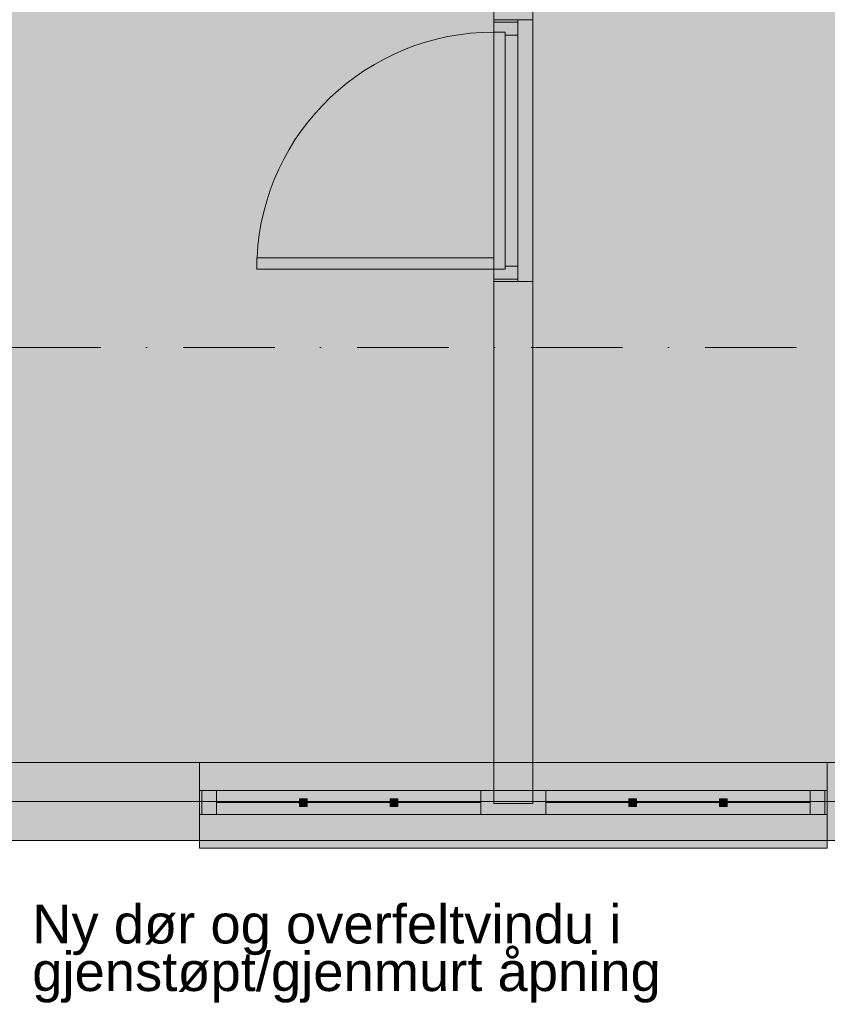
# Model space of a CAD drawing. Header units: millimetres. Extents: x -15957 to 238275, y -73214 to 42710.
# Tile 36 of 97: x 24288 to 27400, y -632 to 3165. Entities that reach past the tile are written whole.
import ezdxf

# ---------------------------------------------------------------- set-up
doc = ezdxf.new("R2010")
doc.units = ezdxf.units.MM
doc.header["$LTSCALE"] = 0.5
doc.header["$MEASUREMENT"] = 0
for name, pattern in [('Akselinje', [1500, 1000, -200, 100, -200]), ('PLINE', [0]), ('Prikk & stiplet', [1340.555525, 705.555534, -352.777767, 0, -282.222223]), ('Under snittplan', [600, 400, -200])]:
    doc.linetypes.add(name, pattern=pattern)
for name, color, linetype in [('231- Bærende yttervegger', 7, 'Continuous'), ('231- Bærende yttervegger (Skravur)', 7, 'Continuous'), ('241- Bærende innervegger', 7, 'Continuous'), ('241- Bærende innervegger (Skravur)', 7, 'Continuous'), ('244- Vinduer_ dører_ foldevegger', 7, 'Continuous'), ('251- Frittbærende dekker', 7, 'Continuous'), ('822- Modullinjer bygning', 7, 'Continuous'), ('852- Snittmarkør innvendig', 7, 'Continuous'), ('862- M___BRA(Polylinje)', 7, 'Continuous'), ('862- M___BRA(Skravur)', 7, 'Continuous'), ('862- M___BTA(Polylinje)', 7, 'Continuous'), ('862- M___BTA(Skravur)', 7, 'Continuous'), ('862- M___Nettoareal Fase 0(Polylinje)(Nye konstruksjoner)', 7, 'Continuous'), ('862- M___Nettoareal Fase 0(Skravur)(Nye konstruksjoner)', 7, 'Continuous'), ('862- M___Nettoareal Fase 1(Polylinje)', 7, 'Continuous'), ('862- M___Nettoareal Fase 1(Skravur)', 7, 'Continuous'), ('862- M___Nettoareal(Nye konstruksjoner)', 7, 'Continuous'), ('K8521', 7, 'Continuous')]:
    doc.layers.add(name, color=color, linetype=linetype)
doc.layers.add('234- Vinduer_ dører_ porter', color=7, linetype='Continuous', lineweight=5)
doc.styles.add('GENERATED_STYLE_1', font='arial.ttf')

msp = doc.modelspace()

# ---------------------------------------------------------------- hatches: boundary and pattern name
at = {"layer": '231- Bærende yttervegger (Skravur)', "linetype": 'Continuous', "lineweight": 9, "true_color": 0xb4b4b4}
msp.add_hatch(color=253, dxfattribs=at).paths.add_polyline_path([(24000, 300), (24000, 192), (24000, 100), (24000, 0), (24980, 0), (24980, 100), (24980, 192), (24980, 300)])
at = {"layer": '231- Bærende yttervegger (Skravur)', "linetype": 'Continuous', "lineweight": 0, "true_color": 0xffffff}
for points in [[(24980, 100), (27400, 100), (27400, 192), (27400, 300), (24980, 300), (24980, 192)], [(24990, 192), (24990, 100), (25046, 100), (25046, 153), (25046, 192)], [(25046, 100), (26065, 100), (26065, 192), (25046, 192)], [(26315, 192), (26065, 192), (26065, 153), (26065, 100), (26315, 100), (26315, 153)], [(26315, 100), (27334, 100), (27334, 192), (26315, 192)], [(27390, 100), (27390, 192), (27334, 192), (27334, 153), (27334, 100)], [(25395.7, 131), (25395.7, 161), (25365.7, 161), (25365.7, 131)], [(25745.3, 131), (25745.3, 161), (25715.3, 161), (25715.3, 131)], [(26664.7, 131), (26664.7, 161), (26634.7, 161), (26634.7, 131)], [(27014.3, 131), (27014.3, 161), (26984.3, 161), (26984.3, 131)], [(27400, 100), (24980, 100), (24980, 0), (24980, -30), (27400, -30), (27400, 0)]]:
    msp.add_hatch(color=7, dxfattribs=at).paths.add_polyline_path(points)
at = {"layer": '241- Bærende innervegger (Skravur)', "linetype": 'Continuous', "lineweight": 0, "true_color": 0xffffff}
for points in [[(26115, 2155), (26207, 2155), (26265, 2155), (26265, 3165), (26207, 3165), (26115, 3165)], [(26207, 3105), (26207, 3155), (26115, 3155), (26115, 3117), (26159, 3117), (26159, 3105)], [(26115, 2203), (26159, 2203), (26159, 2215), (26207, 2215), (26207, 3105), (26159, 3105), (26159, 3117), (26115, 3117)], [(26115, 2203), (26115, 2247), (25201, 2247), (25201, 2203)], [(26207, 2165), (26207, 2215), (26159, 2215), (26159, 2203), (26115, 2203), (26115, 2165)]]:
    msp.add_hatch(color=7, dxfattribs=at).paths.add_polyline_path(points)
at = {"layer": '241- Bærende innervegger (Skravur)', "linetype": 'Continuous', "lineweight": 9, "true_color": 0xb4b4b4}
msp.add_hatch(color=253, dxfattribs=at).paths.add_polyline_path([(26115, 300), (26265, 300), (26265, 2155), (26207, 2155), (26115, 2155)])
at = {"layer": '862- M___BRA(Skravur)', "linetype": 'Continuous', "lineweight": 0, "true_color": 0xffffff}
msp.add_hatch(color=7, dxfattribs=at).paths.add_polyline_path([(450, 150), (15750, 150), (15750, 300), (48000, 300), (48000, 20150), (48050, 20150), (48050, 42460), (16606.9, 42460), (16174.5, 42460), (-15806.5, 42459.6), (-15806.4, 30250.1), (150, 30250), (150, 6599.8), (450.1, 6599.8)])
at = {"layer": '862- M___BTA(Skravur)', "linetype": 'Continuous', "lineweight": 0, "true_color": 0xffffff}
msp.add_hatch(color=7, dxfattribs=at).paths.add_polyline_path([(-9500.1, 0), (48300, 0), (48300, 42710), (16300, 42710), (16300, 42608.4), (-15956.5, 42608.4), (-15956.4, 30099.6), (0, 30099.5), (0, 6750), (-9500, 6750.2)])
at = {"layer": '862- M___Nettoareal Fase 0(Skravur)(Nye konstruksjoner)', "linetype": 'Continuous', "lineweight": 0, "true_color": 0xffffff}
msp.add_hatch(color=7, dxfattribs=at).paths.add_polyline_path([(20150, 4323.1), (20150, 300), (26115, 300), (26115, 4323.1)])
at = {"layer": '862- M___Nettoareal Fase 1(Skravur)', "linetype": 'Continuous', "lineweight": 0, "true_color": 0xffffff}
msp.add_hatch(color=7, dxfattribs=at).paths.add_polyline_path([(26265, 300), (37850, 300), (37850, 4850), (48000, 4850), (48000, 19850), (34897.7, 19850), (34897.7, 15875), (26265, 15875)])
at = {"layer": 'K8521', "linetype": 'Continuous', "lineweight": 0, "true_color": 0x353535}
msp.add_hatch(color=250, dxfattribs=at).paths.add_polyline_path([(26115, 142), (26265, 142), (26265, 300), (26115, 300)])

# ---------------------------------------------------------------- linework, layer by layer
at = {"layer": '231- Bærende yttervegger', "color": 7, "linetype": 'PLINE', "lineweight": 13}
for p, q in [((24980, 192), (24980, 300)), ((27400, 192), (27400, 300)), ((24980, 100), (24980, 192)), ((27400, 100), (27400, 192)), ((24980, 0), (24980, 100)), ((27400, 0), (27400, 100))]:
    msp.add_line(p, q, dxfattribs=at)
at = {"layer": '231- Bærende yttervegger', "color": 7, "linetype": 'PLINE', "lineweight": 13, "flags": 128}
for points in [[(24980, 300), (24000, 300)], [(27700, 300), (27400, 300)], [(24000, 0), (24980, 0)], [(27400, 0), (28355, 0)]]:
    msp.add_lwpolyline(points, dxfattribs=at)
at = {"layer": '234- Vinduer_ dører_ porter', "color": 7, "linetype": 'PLINE', "lineweight": 5}
for p, q in [((26115, 3165), (26115, 2155)), ((26115, 3155), (26115, 3165)), ((26115, 3117), (26115, 3155)), ((26115, 3155), (26207, 3155)), ((26207, 3155), (26207, 3165)), ((26207, 3155), (26207, 3105)), ((26265, 3165), (26265, 2155)), ((26115, 3117), (26115, 2203)), ((26159, 3117), (26115, 3117)), ((26159, 3105), (26159, 3117)), ((26159, 2215), (26159, 3105)), ((26207, 3105), (26159, 3105)), ((26207, 2215), (26207, 3105)), ((25201, 2203), (25201, 2247)), ((25201, 2247), (26115, 2247)), ((26115, 2247), (26115, 2203)), ((26115, 2203), (25201, 2203)), ((26115, 2165), (26115, 2203)), ((26115, 2203), (26159, 2203)), ((26159, 2203), (26159, 2215)), ((26159, 2215), (26207, 2215)), ((26207, 2215), (26207, 2165)), ((26115, 2165), (26115, 2155)), ((26207, 2165), (26115, 2165)), ((26207, 2165), (26207, 2155)), ((27400, 300), (24980, 300)), ((24980, 192), (24990, 192)), ((24980, 100), (24980, 192)), ((24990, 192), (25046, 192)), ((24990, 100), (24990, 192)), ((24990, 192), (24990, 100)), ((25046, 192), (25046, 153)), ((25046, 192), (26065, 192)), ((26065, 153), (26065, 192)), ((26065, 192), (26315, 192)), ((26315, 192), (26315, 153)), ((26315, 192), (27334, 192)), ((27334, 153), (27334, 192)), ((27334, 192), (27390, 192)), ((27390, 192), (27390, 100)), ((27390, 100), (27390, 192)), ((27390, 192), (27400, 192)), ((27400, 192), (27400, 100)), ((25046, 153), (25046, 100)), ((25365.7, 131), (25365.7, 161)), ((25365.7, 161), (25395.7, 161)), ((25395.7, 161), (25395.7, 131)), ((25715.3, 131), (25715.3, 161)), ((25715.3, 161), (25745.3, 161)), ((25745.3, 161), (25745.3, 131)), ((26065, 100), (26065, 153)), ((26315, 153), (26315, 100)), ((26634.7, 131), (26634.7, 161)), ((26634.7, 161), (26664.7, 161)), ((26664.7, 161), (26664.7, 131)), ((26984.3, 131), (26984.3, 161)), ((26984.3, 161), (27014.3, 161)), ((27014.3, 161), (27014.3, 131)), ((27334, 100), (27334, 153)), ((25365.7, 146), (25046, 146)), ((25395.7, 131), (25365.7, 131)), ((25715.3, 146), (25395.7, 146)), ((25745.3, 131), (25715.3, 131)), ((26065, 146), (25745.3, 146)), ((26634.7, 146), (26315, 146)), ((26664.7, 131), (26634.7, 131)), ((26984.3, 146), (26664.7, 146)), ((27014.3, 131), (26984.3, 131)), ((27334, 146), (27014.3, 146)), ((24990, 100), (24980, 100)), ((25046, 100), (24990, 100)), ((26065, 100), (25046, 100)), ((26315, 100), (26065, 100)), ((27334, 100), (26315, 100)), ((27390, 100), (27334, 100)), ((27400, 100), (27390, 100)), ((24980, -30), (24980, 0)), ((27400, 0), (27400, -30)), ((27400, -30), (24980, -30))]:
    msp.add_line(p, q, dxfattribs=at)
at = {"layer": '234- Vinduer_ dører_ porter', "color": 7, "linetype": 'Under snittplan', "lineweight": 5}
msp.add_line((27400, 0), (24980, 0), dxfattribs=at)
at = {"layer": '234- Vinduer_ dører_ porter', "color": 7, "linetype": 'PLINE', "lineweight": 5}
msp.add_arc((26115, 2203), 914, 90, 177.2407, dxfattribs=at)
for p in [(26207, 3105), (26207, 2215)]:
    msp.add_point(p, dxfattribs=at)
at = {"layer": '241- Bærende innervegger', "color": 7, "linetype": 'PLINE', "lineweight": 13}
for p, q in [((26115, 3165), (26207, 3165)), ((26207, 3165), (26265, 3165)), ((26115, 2155), (26207, 2155)), ((26207, 2155), (26265, 2155))]:
    msp.add_line(p, q, dxfattribs=at)
at = {"layer": '241- Bærende innervegger', "color": 7, "linetype": 'PLINE', "lineweight": 13, "flags": 128}
for points in [[(26115, 2155), (26115, 300)], [(26265, 300), (26265, 2155)], [(26115, 300), (26265, 300)]]:
    msp.add_lwpolyline(points, dxfattribs=at)
at = {"layer": '244- Vinduer_ dører_ foldevegger', "color": 7, "linetype": 'PLINE', "lineweight": 13}
for p, q in [((26115, 3165), (26207, 3165)), ((26115, 2155), (26207, 2155)), ((24980, 100), (24980, 192)), ((27400, 100), (27400, 192))]:
    msp.add_line(p, q, dxfattribs=at)
at = {"layer": '251- Frittbærende dekker', "color": 7, "linetype": 'PLINE', "lineweight": 13, "flags": 128}
msp.add_lwpolyline([(16300, 20450), (20150.2, 20450), (20150.2, 20150), (48000, 20150), (48000, 4800), (27900, 4800), (27900, 150), (20150, 150), (20150, 243.8), (16300, 243.8)], close=True, dxfattribs=at)
at = {"layer": '822- Modullinjer bygning', "color": 94, "linetype": 'Akselinje', "lineweight": 18}
msp.add_line((17356.5, 0), (55062.7, 0), dxfattribs=at)
at = {"layer": '852- Snittmarkør innvendig', "color": 5, "linetype": 'Prikk & stiplet', "lineweight": 9}
msp.add_line((14862.1, 1900.5), (53935, 1900.5), dxfattribs=at)
at = {"layer": '862- M___BRA(Polylinje)', "color": 7, "linetype": 'Continuous', "lineweight": 0, "true_color": 0xffffff, "flags": 128}
msp.add_lwpolyline([(450, 150), (15750, 150), (15750, 300), (48000, 300), (48000, 20150), (48050, 20150), (48050, 42460), (16606.9, 42460), (16174.5, 42460), (-15806.5, 42459.6), (-15806.4, 30250.1), (150, 30250), (150, 6599.8), (450.1, 6599.8)], close=True, dxfattribs=at)
at = {"layer": '862- M___BTA(Polylinje)', "color": 7, "linetype": 'Continuous', "lineweight": 0, "true_color": 0xffffff, "flags": 128}
msp.add_lwpolyline([(-9500.1, 0), (48300, 0), (48300, 42710), (16300, 42710), (16300, 42608.4), (-15956.5, 42608.4), (-15956.4, 30099.6), (0, 30099.5), (0, 6750), (-9500, 6750.2)], close=True, dxfattribs=at)
at = {"layer": '862- M___Nettoareal Fase 0(Polylinje)(Nye konstruksjoner)', "color": 7, "linetype": 'Continuous', "lineweight": 0, "true_color": 0xffffff, "flags": 128}
msp.add_lwpolyline([(20150, 4323.1), (20150, 300), (26115, 300), (26115, 4323.1)], close=True, dxfattribs=at)
at = {"layer": '862- M___Nettoareal Fase 1(Polylinje)', "color": 7, "linetype": 'Continuous', "lineweight": 0, "true_color": 0xffffff, "flags": 128}
msp.add_lwpolyline([(26265, 300), (37850, 300), (37850, 4850), (48000, 4850), (48000, 19850), (34897.7, 19850), (34897.7, 15875), (26265, 15875)], close=True, dxfattribs=at)
at = {"layer": '862- M___Nettoareal Fase 1(Polylinje)', "color": 7, "linetype": 'PLINE', "lineweight": 5, "flags": 128}
msp.add_lwpolyline([(26265, 300), (37850, 300), (37850, 4850), (48000, 4850), (48000, 19850), (34897.7, 19850), (34897.7, 15875), (26265, 15875)], close=True, dxfattribs=at)
at = {"layer": 'K8521', "color": 7, "linetype": 'PLINE', "lineweight": 9, "flags": 128}
msp.add_lwpolyline([(26115, 142), (26265, 142), (26265, 300), (26115, 300)], close=True, dxfattribs=at)

# ---------------------------------------------------------------- texts
at = {"layer": '862- M___Nettoareal(Nye konstruksjoner)', "color": 1, "linetype": 'Continuous', "lineweight": 9, "insert": (24335.8, -247.3), "char_height": 150, "attachment_point": 1, "line_spacing_factor": 0.733405, "style": 'GENERATED_STYLE_1'}
msp.add_mtext('\\A1;{\\pql;\\fArial|b0|i0|c0|p0;\\W1.000000;Ny dør og overfeltvindu i \\P\\pql;\\fArial|b0|i0|c0|p0;\\W1.000000;gjenstøpt/gjenmurt åpning }', dxfattribs=at)

doc.saveas('drawing.dxf')
